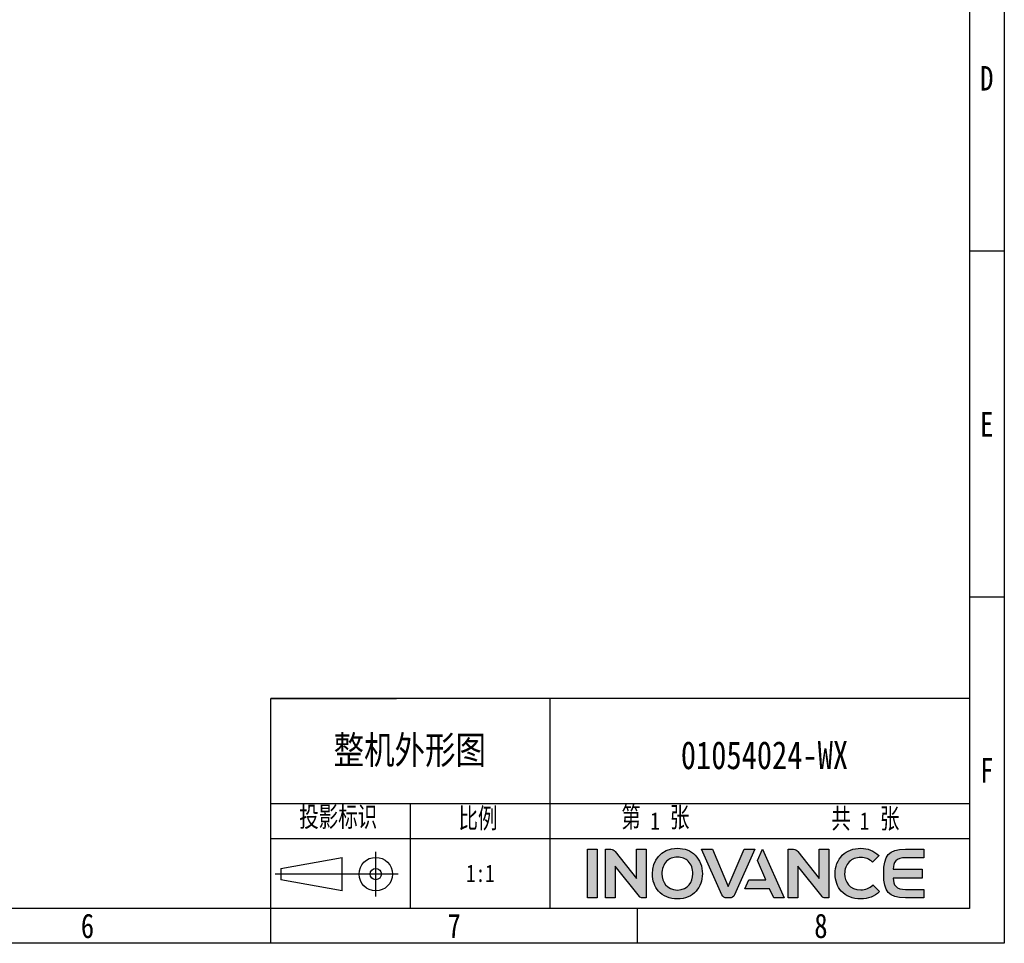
# Model space of a CAD drawing. Header units: millimetres. Extents: x -57 to 1892, y -935 to -279.
# Tile 39 of 41: x 1581 to 1892, y -935 to -643. Entities that reach past the tile are written whole.
import ezdxf
from ezdxf.enums import TextEntityAlignment as Align

# ---------------------------------------------------------------- set-up
doc = ezdxf.new("R2010")
doc.units = ezdxf.units.MM
doc.header["$LTSCALE"] = 30.734
doc.linetypes.add('DASHED', pattern=[0.2, 0.1, -0.1])
doc.layers.get('0').update_dxf_attribs({"linetype": 'CONTINUOUS'})
doc.layers.add('logo-蓝色', color=142, linetype='CONTINUOUS')
doc.layers.add('虚线', color=7, linetype='DASHED')
doc.styles.get("Standard").update_dxf_attribs({"font": 'txt', "width": 0.707})
doc.styles.add('仿宋体', font='STFANGSO.TTF', dxfattribs={"width": 0.8})

# ---------------------------------------------------------------- blocks, each defined once
blk = doc.blocks.new('3')
at = {"layer": 'logo-蓝色'}
h = blk.add_hatch(color=256, dxfattribs=at)
h.dxf.hatch_style = 1
edge = h.paths.add_edge_path()
edge.add_spline(control_points=[(8031.7, 154.38), (8031.7, 154.38), (8038.29, 154.38), (8038.29, 154.38), (8038.29, 154.38), (8038.29, 154.38), (8038.29, 187.78), (8038.29, 187.78), (8038.29, 187.78), (8038.29, 187.78), (8031.7, 187.78), (8031.7, 187.78), (8031.7, 187.78), (8031.7, 187.78), (8031.7, 154.38), (8031.7, 154.38)], knot_values=[0, 0, 0, 0, 0.25, 0.25, 0.25, 0.25, 0.5, 0.5, 0.5, 0.5, 0.75, 0.75, 0.75, 0.75, 1, 1, 1, 1], degree=3, periodic=1)
h = blk.add_hatch(color=256, dxfattribs=at)
h.dxf.hatch_style = 1
edge = h.paths.add_edge_path()
edge.add_spline(control_points=[(8065.4, 187.81), (8065.4, 187.81), (8065.4, 167.7), (8065.4, 167.7), (8065.4, 167.7), (8065.4, 167.7), (8050.66, 186.34), (8050.66, 186.34), (8050.66, 186.34), (8050, 187.21), (8048.96, 187.76), (8047.8, 187.76), (8047.8, 187.76), (8047.8, 187.76), (8044.19, 187.76), (8044.19, 187.76), (8044.19, 187.76), (8044.19, 187.76), (8044.19, 154.35), (8044.19, 154.35), (8044.19, 154.35), (8044.19, 154.35), (8050.83, 154.35), (8050.83, 154.35), (8050.83, 154.35), (8050.83, 154.35), (8050.83, 176.2), (8050.83, 176.2), (8050.83, 176.2), (8050.83, 176.2), (8067.37, 155.37), (8067.37, 155.37), (8067.37, 155.37), (8067.85, 154.75), (8068.59, 154.35), (8069.43, 154.35), (8069.43, 154.35), (8069.43, 154.35), (8072.04, 154.35), (8072.04, 154.35), (8072.04, 154.35), (8072.04, 154.35), (8072.04, 187.81), (8072.04, 187.81), (8072.04, 187.81), (8072.04, 187.81), (8065.4, 187.81), (8065.4, 187.81)], knot_values=[0, 0, 0, 0, 0.083333, 0.083333, 0.083333, 0.083333, 0.166667, 0.166667, 0.166667, 0.166667, 0.25, 0.25, 0.25, 0.25, 0.333333, 0.333333, 0.333333, 0.333333, 0.416667, 0.416667, 0.416667, 0.416667, 0.5, 0.5, 0.5, 0.5, 0.583333, 0.583333, 0.583333, 0.583333, 0.666667, 0.666667, 0.666667, 0.666667, 0.75, 0.75, 0.75, 0.75, 0.833333, 0.833333, 0.833333, 0.833333, 0.916667, 0.916667, 0.916667, 0.916667, 1, 1, 1, 1], degree=3, periodic=1)
h = blk.add_hatch(color=256, dxfattribs=at)
h.dxf.hatch_style = 1
edge = h.paths.add_edge_path(flags=16)
edge.add_spline(control_points=[(8086.01, 179.5), (8087.9, 181.44), (8090.43, 182.41), (8093.51, 182.41), (8093.51, 182.41), (8096.58, 182.41), (8099.08, 181.45), (8100.94, 179.56), (8100.94, 179.56), (8103, 177.46), (8104.15, 174.28), (8104.1, 170.85), (8104.1, 170.85), (8104, 165.5), (8101.17, 159.79), (8093.51, 159.79), (8093.51, 159.79), (8085.89, 159.79), (8083.02, 165.48), (8082.88, 170.8), (8082.88, 170.8), (8082.79, 174.2), (8083.93, 177.37), (8086.01, 179.5)], knot_values=[0, 0, 0, 0, 0.166667, 0.166667, 0.166667, 0.166667, 0.333333, 0.333333, 0.333333, 0.333333, 0.5, 0.5, 0.5, 0.5, 0.666667, 0.666667, 0.666667, 0.666667, 0.833333, 0.833333, 0.833333, 0.833333, 1, 1, 1, 1], degree=3, periodic=0)
edge = h.paths.add_edge_path()
edge.add_spline(control_points=[(8093.51, 188.49), (8081.7, 188.49), (8076.33, 179.37), (8076.33, 170.89), (8076.33, 170.89), (8076.33, 166.28), (8077.82, 162.06), (8080.52, 159), (8080.52, 159), (8083.59, 155.51), (8088.09, 153.67), (8093.51, 153.67), (8093.51, 153.67), (8098.9, 153.67), (8103.38, 155.54), (8106.45, 159.07), (8106.45, 159.07), (8109.1, 162.15), (8110.59, 166.36), (8110.64, 170.93), (8110.64, 170.93), (8110.69, 175.86), (8108.9, 180.53), (8105.72, 183.74), (8105.72, 183.74), (8102.65, 186.85), (8098.42, 188.49), (8093.51, 188.49)], knot_values=[0, 0, 0, 0, 0.142857, 0.142857, 0.142857, 0.142857, 0.285714, 0.285714, 0.285714, 0.285714, 0.428571, 0.428571, 0.428571, 0.428571, 0.571429, 0.571429, 0.571429, 0.571429, 0.714286, 0.714286, 0.714286, 0.714286, 0.857143, 0.857143, 0.857143, 0.857143, 1, 1, 1, 1], degree=3, periodic=0)
h = blk.add_hatch(color=256, dxfattribs=at)
h.dxf.hatch_style = 1
edge = h.paths.add_edge_path()
edge.add_spline(control_points=[(8139.36, 187.79), (8139.36, 187.79), (8128.43, 162.25), (8128.43, 162.25), (8128.43, 162.25), (8128.43, 162.25), (8117.51, 187.79), (8117.51, 187.79), (8117.51, 187.79), (8117.51, 187.79), (8110.08, 187.79), (8110.08, 187.79), (8110.08, 187.79), (8110.08, 187.79), (8124.11, 156.52), (8124.11, 156.52), (8124.11, 156.52), (8124.67, 155.26), (8125.93, 154.38), (8127.39, 154.38), (8127.39, 154.38), (8127.39, 154.38), (8127.42, 154.38), (8127.42, 154.38), (8127.42, 154.38), (8127.42, 154.38), (8129.44, 154.38), (8129.44, 154.38), (8129.44, 154.38), (8129.44, 154.38), (8129.47, 154.38), (8129.47, 154.38), (8129.47, 154.38), (8130.93, 154.38), (8132.19, 155.26), (8132.75, 156.51), (8132.75, 156.51), (8132.75, 156.51), (8146.79, 187.79), (8146.79, 187.79), (8146.79, 187.79), (8146.79, 187.79), (8139.36, 187.79), (8139.36, 187.79)], knot_values=[0, 0, 0, 0, 0.090909, 0.090909, 0.090909, 0.090909, 0.181818, 0.181818, 0.181818, 0.181818, 0.272727, 0.272727, 0.272727, 0.272727, 0.363636, 0.363636, 0.363636, 0.363636, 0.454545, 0.454545, 0.454545, 0.454545, 0.545455, 0.545455, 0.545455, 0.545455, 0.636364, 0.636364, 0.636364, 0.636364, 0.727273, 0.727273, 0.727273, 0.727273, 0.818182, 0.818182, 0.818182, 0.818182, 0.909091, 0.909091, 0.909091, 0.909091, 1, 1, 1, 1], degree=3, periodic=1)
h = blk.add_hatch(color=256, dxfattribs=at)
h.dxf.hatch_style = 1
edge = h.paths.add_edge_path()
edge.add_spline(control_points=[(8151.93, 187.79), (8151.93, 187.79), (8148.45, 180.02), (8148.45, 180.02), (8148.45, 180.02), (8148.45, 180.02), (8154.21, 166.81), (8154.21, 166.81), (8154.21, 166.81), (8154.21, 166.81), (8142.53, 166.81), (8142.53, 166.81), (8142.53, 166.81), (8142.53, 166.81), (8139.73, 160.6), (8139.73, 160.6), (8139.73, 160.6), (8139.73, 160.6), (8156.89, 160.6), (8156.89, 160.6), (8156.89, 160.6), (8156.89, 160.6), (8159.67, 154.38), (8159.67, 154.38), (8159.67, 154.38), (8159.67, 154.38), (8166.92, 154.38), (8166.92, 154.38), (8166.92, 154.38), (8166.92, 154.38), (8151.93, 187.79), (8151.93, 187.79)], knot_values=[0, 0, 0, 0, 0.125, 0.125, 0.125, 0.125, 0.25, 0.25, 0.25, 0.25, 0.375, 0.375, 0.375, 0.375, 0.5, 0.5, 0.5, 0.5, 0.625, 0.625, 0.625, 0.625, 0.75, 0.75, 0.75, 0.75, 0.875, 0.875, 0.875, 0.875, 1, 1, 1, 1], degree=3, periodic=1)
h = blk.add_hatch(color=256, dxfattribs=at)
h.dxf.hatch_style = 1
edge = h.paths.add_edge_path()
edge.add_spline(control_points=[(8190.9, 187.81), (8190.9, 187.81), (8190.9, 167.7), (8190.9, 167.7), (8190.9, 167.7), (8190.9, 167.7), (8176.15, 186.34), (8176.15, 186.34), (8176.15, 186.34), (8175.5, 187.21), (8174.46, 187.76), (8173.29, 187.76), (8173.29, 187.76), (8173.29, 187.76), (8169.69, 187.76), (8169.69, 187.76), (8169.69, 187.76), (8169.69, 187.76), (8169.69, 154.35), (8169.69, 154.35), (8169.69, 154.35), (8169.69, 154.35), (8176.33, 154.35), (8176.33, 154.35), (8176.33, 154.35), (8176.33, 154.35), (8176.33, 176.2), (8176.33, 176.2), (8176.33, 176.2), (8176.33, 176.2), (8192.87, 155.37), (8192.87, 155.37), (8192.87, 155.37), (8193.35, 154.75), (8194.1, 154.35), (8194.93, 154.35), (8194.93, 154.35), (8194.93, 154.35), (8197.54, 154.35), (8197.54, 154.35), (8197.54, 154.35), (8197.54, 154.35), (8197.54, 187.81), (8197.54, 187.81), (8197.54, 187.81), (8197.54, 187.81), (8190.9, 187.81), (8190.9, 187.81)], knot_values=[0, 0, 0, 0, 0.083333, 0.083333, 0.083333, 0.083333, 0.166667, 0.166667, 0.166667, 0.166667, 0.25, 0.25, 0.25, 0.25, 0.333333, 0.333333, 0.333333, 0.333333, 0.416667, 0.416667, 0.416667, 0.416667, 0.5, 0.5, 0.5, 0.5, 0.583333, 0.583333, 0.583333, 0.583333, 0.666667, 0.666667, 0.666667, 0.666667, 0.75, 0.75, 0.75, 0.75, 0.833333, 0.833333, 0.833333, 0.833333, 0.916667, 0.916667, 0.916667, 0.916667, 1, 1, 1, 1], degree=3, periodic=1)
h = blk.add_hatch(color=256, dxfattribs=at)
h.dxf.hatch_style = 1
edge = h.paths.add_edge_path()
edge.add_spline(control_points=[(8227.72, 163.21), (8225.7, 161.18), (8222.57, 159.93), (8219.57, 159.93), (8219.57, 159.93), (8211.43, 159.93), (8208.46, 165.59), (8208.42, 170.9), (8208.42, 170.9), (8208.4, 174.08), (8209.53, 177.06), (8211.55, 179.1), (8211.55, 179.1), (8213.52, 181.09), (8216.3, 182.14), (8219.57, 182.14), (8219.57, 182.14), (8222.6, 182.14), (8225.38, 181.05), (8227.39, 179.08), (8227.39, 179.08), (8227.39, 179.08), (8227.53, 178.95), (8227.53, 178.95), (8227.53, 178.95), (8227.53, 178.95), (8231.98, 183.24), (8231.98, 183.24), (8231.98, 183.24), (8231.98, 183.24), (8231.83, 183.39), (8231.83, 183.39), (8231.83, 183.39), (8228.44, 186.73), (8224.21, 188.49), (8219.57, 188.49), (8219.57, 188.49), (8214.39, 188.49), (8209.99, 186.82), (8206.81, 183.65), (8206.81, 183.65), (8203.66, 180.45), (8201.85, 175.81), (8201.87, 170.89), (8201.87, 170.89), (8201.9, 166.26), (8203.39, 162.06), (8206.1, 159.03), (8206.1, 159.03), (8209.22, 155.52), (8213.88, 153.67), (8219.57, 153.67), (8219.57, 153.67), (8224.57, 153.67), (8228.96, 155.39), (8232.25, 158.63), (8232.25, 158.63), (8232.25, 158.63), (8232.41, 158.77), (8232.41, 158.77), (8232.41, 158.77), (8232.41, 158.77), (8227.87, 163.36), (8227.87, 163.36), (8227.87, 163.36), (8227.87, 163.36), (8227.72, 163.21), (8227.72, 163.21)], knot_values=[0, 0, 0, 0, 0.058824, 0.058824, 0.058824, 0.058824, 0.117647, 0.117647, 0.117647, 0.117647, 0.176471, 0.176471, 0.176471, 0.176471, 0.235294, 0.235294, 0.235294, 0.235294, 0.294118, 0.294118, 0.294118, 0.294118, 0.352941, 0.352941, 0.352941, 0.352941, 0.411765, 0.411765, 0.411765, 0.411765, 0.470588, 0.470588, 0.470588, 0.470588, 0.529412, 0.529412, 0.529412, 0.529412, 0.588235, 0.588235, 0.588235, 0.588235, 0.647059, 0.647059, 0.647059, 0.647059, 0.705882, 0.705882, 0.705882, 0.705882, 0.764706, 0.764706, 0.764706, 0.764706, 0.823529, 0.823529, 0.823529, 0.823529, 0.882353, 0.882353, 0.882353, 0.882353, 0.941176, 0.941176, 0.941176, 0.941176, 1, 1, 1, 1], degree=3, periodic=0)
h = blk.add_hatch(color=256, dxfattribs=at)
h.dxf.hatch_style = 1
edge = h.paths.add_edge_path()
edge.add_spline(control_points=[(8250.3, 181.96), (8250.3, 181.96), (8262.8, 181.96), (8262.8, 181.96), (8262.8, 181.96), (8262.8, 181.96), (8262.8, 187.79), (8262.8, 187.79), (8262.8, 187.79), (8262.8, 187.79), (8250.14, 187.79), (8250.14, 187.79), (8250.14, 187.79), (8238.49, 187.79), (8235.29, 183.33), (8235.29, 171.49), (8235.29, 171.49), (8235.29, 171.49), (8235.29, 171.09), (8235.29, 171.09), (8235.29, 171.09), (8235.29, 171.09), (8235.29, 171.07), (8235.29, 171.07), (8235.29, 171.07), (8235.29, 171.07), (8235.29, 171.06), (8235.29, 171.06), (8235.29, 171.06), (8235.29, 171.06), (8235.29, 171.06), (8235.29, 171.06), (8235.29, 171.06), (8235.29, 171.06), (8235.29, 170.65), (8235.29, 170.65), (8235.29, 170.65), (8235.29, 158.82), (8238.49, 154.36), (8250.14, 154.36), (8250.14, 154.36), (8250.14, 154.36), (8262.8, 154.36), (8262.8, 154.36), (8262.8, 154.36), (8262.8, 154.36), (8262.8, 160.18), (8262.8, 160.18), (8262.8, 160.18), (8262.8, 160.18), (8250.3, 160.18), (8250.3, 160.18), (8250.3, 160.18), (8247.22, 160.18), (8244.91, 160.74), (8243.48, 162.35), (8243.48, 162.35), (8242.37, 163.61), (8241.85, 165.63), (8241.72, 167.96), (8241.72, 167.96), (8241.72, 167.96), (8261.71, 167.96), (8261.71, 167.96), (8261.71, 167.96), (8261.71, 167.96), (8261.71, 171.07), (8261.71, 171.07), (8261.71, 171.07), (8261.71, 171.07), (8261.71, 174.19), (8261.71, 174.19), (8261.71, 174.19), (8261.71, 174.19), (8241.72, 174.19), (8241.72, 174.19), (8241.72, 174.19), (8241.85, 176.5), (8242.37, 178.53), (8243.48, 179.8), (8243.48, 179.8), (8244.91, 181.41), (8247.22, 181.96), (8250.3, 181.96)], knot_values=[0, 0, 0, 0, 0.047619, 0.047619, 0.047619, 0.047619, 0.095238, 0.095238, 0.095238, 0.095238, 0.142857, 0.142857, 0.142857, 0.142857, 0.190476, 0.190476, 0.190476, 0.190476, 0.238095, 0.238095, 0.238095, 0.238095, 0.285714, 0.285714, 0.285714, 0.285714, 0.333333, 0.333333, 0.333333, 0.333333, 0.380952, 0.380952, 0.380952, 0.380952, 0.428571, 0.428571, 0.428571, 0.428571, 0.47619, 0.47619, 0.47619, 0.47619, 0.52381, 0.52381, 0.52381, 0.52381, 0.571429, 0.571429, 0.571429, 0.571429, 0.619048, 0.619048, 0.619048, 0.619048, 0.666667, 0.666667, 0.666667, 0.666667, 0.714286, 0.714286, 0.714286, 0.714286, 0.761905, 0.761905, 0.761905, 0.761905, 0.809524, 0.809524, 0.809524, 0.809524, 0.857143, 0.857143, 0.857143, 0.857143, 0.904762, 0.904762, 0.904762, 0.904762, 0.952381, 0.952381, 0.952381, 0.952381, 1, 1, 1, 1], degree=3, periodic=0)
at = {"color": 2}
for p, q in [((8318.12, 598.42), (8294.12, 598.42)), ((8318.12, 360.82), (8294.12, 360.82)), ((8294.12, 291.22), (7814.12, 291.22)), ((7814.12, 147.22), (7814.12, 291.22)), ((7814.12, 291.22), (7900.52, 291.22)), ((8006.12, 147.22), (8006.12, 291.22)), ((7814.12, 147.22), (7814.12, 219.22)), ((7814.12, 219.22), (7900.52, 219.22)), ((7814.12, 219.22), (8294.12, 219.22)), ((7910.12, 147.22), (7910.12, 219.22)), ((7814.12, 195.22), (8006.12, 195.22)), ((7886.24, 155.36), (7886.24, 186.08)), ((7820.96, 174.56), (7863.2, 182.24)), ((7863.2, 159.2), (7863.2, 182.24)), ((7901.6, 170.72), (7817.12, 170.72)), ((7820.96, 174.56), (7820.96, 166.88)), ((7863.2, 159.2), (7820.96, 166.88)), ((7814.12, 123.22), (7814.12, 147.22)), ((8066.12, 123.22), (8066.12, 147.22))]:
    blk.add_line(p, q, dxfattribs=at)
for points in [[(6302.12, 123.22), (6302.12, 1548.82), (8318.12, 1548.82), (8318.12, 123.22)], [(6422.12, 147.22), (6422.12, 1524.82), (8294.12, 1524.82), (8294.12, 147.22)], [(8006.12, 195.22), (8294.12, 195.22), (8294.12, 147.22), (8006.12, 147.22)]]:
    blk.add_lwpolyline(points, close=True, dxfattribs=at)
for radius in [11.52, 3.84]:
    blk.add_circle((7886.24, 170.72), radius, dxfattribs=at)
at = {"layer": 'logo-蓝色'}
for points, knots in [([(8031.7, 154.38), (8031.7, 154.38), (8038.29, 154.38), (8038.29, 154.38), (8038.29, 154.38), (8038.29, 154.38), (8038.29, 187.78), (8038.29, 187.78), (8038.29, 187.78), (8038.29, 187.78), (8031.7, 187.78), (8031.7, 187.78), (8031.7, 187.78), (8031.7, 187.78), (8031.7, 154.38), (8031.7, 154.38)], [0, 0, 0, 0, 0.25, 0.25, 0.25, 0.25, 0.5, 0.5, 0.5, 0.5, 0.75, 0.75, 0.75, 0.75, 1, 1, 1, 1]), ([(8065.4, 187.81), (8065.4, 187.81), (8065.4, 167.7), (8065.4, 167.7), (8065.4, 167.7), (8065.4, 167.7), (8050.66, 186.34), (8050.66, 186.34), (8050.66, 186.34), (8050, 187.21), (8048.96, 187.76), (8047.8, 187.76), (8047.8, 187.76), (8047.8, 187.76), (8044.19, 187.76), (8044.19, 187.76), (8044.19, 187.76), (8044.19, 187.76), (8044.19, 154.35), (8044.19, 154.35), (8044.19, 154.35), (8044.19, 154.35), (8050.83, 154.35), (8050.83, 154.35), (8050.83, 154.35), (8050.83, 154.35), (8050.83, 176.2), (8050.83, 176.2), (8050.83, 176.2), (8050.83, 176.2), (8067.37, 155.37), (8067.37, 155.37), (8067.37, 155.37), (8067.85, 154.75), (8068.59, 154.35), (8069.43, 154.35), (8069.43, 154.35), (8069.43, 154.35), (8072.04, 154.35), (8072.04, 154.35), (8072.04, 154.35), (8072.04, 154.35), (8072.04, 187.81), (8072.04, 187.81), (8072.04, 187.81), (8072.04, 187.81), (8065.4, 187.81), (8065.4, 187.81)], [0, 0, 0, 0, 0.083333, 0.083333, 0.083333, 0.083333, 0.166667, 0.166667, 0.166667, 0.166667, 0.25, 0.25, 0.25, 0.25, 0.333333, 0.333333, 0.333333, 0.333333, 0.416667, 0.416667, 0.416667, 0.416667, 0.5, 0.5, 0.5, 0.5, 0.583333, 0.583333, 0.583333, 0.583333, 0.666667, 0.666667, 0.666667, 0.666667, 0.75, 0.75, 0.75, 0.75, 0.833333, 0.833333, 0.833333, 0.833333, 0.916667, 0.916667, 0.916667, 0.916667, 1, 1, 1, 1]), ([(8093.51, 188.49), (8081.7, 188.49), (8076.33, 179.37), (8076.33, 170.89), (8076.33, 170.89), (8076.33, 166.28), (8077.82, 162.06), (8080.52, 159), (8080.52, 159), (8083.59, 155.51), (8088.09, 153.67), (8093.51, 153.67), (8093.51, 153.67), (8098.9, 153.67), (8103.38, 155.54), (8106.45, 159.07), (8106.45, 159.07), (8109.1, 162.15), (8110.59, 166.36), (8110.64, 170.93), (8110.64, 170.93), (8110.69, 175.86), (8108.9, 180.53), (8105.72, 183.74), (8105.72, 183.74), (8102.65, 186.85), (8098.42, 188.49), (8093.51, 188.49)], [0, 0, 0, 0, 0.142857, 0.142857, 0.142857, 0.142857, 0.285714, 0.285714, 0.285714, 0.285714, 0.428571, 0.428571, 0.428571, 0.428571, 0.571429, 0.571429, 0.571429, 0.571429, 0.714286, 0.714286, 0.714286, 0.714286, 0.857143, 0.857143, 0.857143, 0.857143, 1, 1, 1, 1]), ([(8139.36, 187.79), (8139.36, 187.79), (8128.43, 162.25), (8128.43, 162.25), (8128.43, 162.25), (8128.43, 162.25), (8117.51, 187.79), (8117.51, 187.79), (8117.51, 187.79), (8117.51, 187.79), (8110.08, 187.79), (8110.08, 187.79), (8110.08, 187.79), (8110.08, 187.79), (8124.11, 156.52), (8124.11, 156.52), (8124.11, 156.52), (8124.67, 155.26), (8125.93, 154.38), (8127.39, 154.38), (8127.39, 154.38), (8127.39, 154.38), (8127.42, 154.38), (8127.42, 154.38), (8127.42, 154.38), (8127.42, 154.38), (8129.44, 154.38), (8129.44, 154.38), (8129.44, 154.38), (8129.44, 154.38), (8129.47, 154.38), (8129.47, 154.38), (8129.47, 154.38), (8130.93, 154.38), (8132.19, 155.26), (8132.75, 156.51), (8132.75, 156.51), (8132.75, 156.51), (8146.79, 187.79), (8146.79, 187.79), (8146.79, 187.79), (8146.79, 187.79), (8139.36, 187.79), (8139.36, 187.79)], [0, 0, 0, 0, 0.090909, 0.090909, 0.090909, 0.090909, 0.181818, 0.181818, 0.181818, 0.181818, 0.272727, 0.272727, 0.272727, 0.272727, 0.363636, 0.363636, 0.363636, 0.363636, 0.454545, 0.454545, 0.454545, 0.454545, 0.545455, 0.545455, 0.545455, 0.545455, 0.636364, 0.636364, 0.636364, 0.636364, 0.727273, 0.727273, 0.727273, 0.727273, 0.818182, 0.818182, 0.818182, 0.818182, 0.909091, 0.909091, 0.909091, 0.909091, 1, 1, 1, 1]), ([(8151.93, 187.79), (8151.93, 187.79), (8148.45, 180.02), (8148.45, 180.02), (8148.45, 180.02), (8148.45, 180.02), (8154.21, 166.81), (8154.21, 166.81), (8154.21, 166.81), (8154.21, 166.81), (8142.53, 166.81), (8142.53, 166.81), (8142.53, 166.81), (8142.53, 166.81), (8139.73, 160.6), (8139.73, 160.6), (8139.73, 160.6), (8139.73, 160.6), (8156.89, 160.6), (8156.89, 160.6), (8156.89, 160.6), (8156.89, 160.6), (8159.67, 154.38), (8159.67, 154.38), (8159.67, 154.38), (8159.67, 154.38), (8166.92, 154.38), (8166.92, 154.38), (8166.92, 154.38), (8166.92, 154.38), (8151.93, 187.79), (8151.93, 187.79)], [0, 0, 0, 0, 0.125, 0.125, 0.125, 0.125, 0.25, 0.25, 0.25, 0.25, 0.375, 0.375, 0.375, 0.375, 0.5, 0.5, 0.5, 0.5, 0.625, 0.625, 0.625, 0.625, 0.75, 0.75, 0.75, 0.75, 0.875, 0.875, 0.875, 0.875, 1, 1, 1, 1]), ([(8190.9, 187.81), (8190.9, 187.81), (8190.9, 167.7), (8190.9, 167.7), (8190.9, 167.7), (8190.9, 167.7), (8176.15, 186.34), (8176.15, 186.34), (8176.15, 186.34), (8175.5, 187.21), (8174.46, 187.76), (8173.29, 187.76), (8173.29, 187.76), (8173.29, 187.76), (8169.69, 187.76), (8169.69, 187.76), (8169.69, 187.76), (8169.69, 187.76), (8169.69, 154.35), (8169.69, 154.35), (8169.69, 154.35), (8169.69, 154.35), (8176.33, 154.35), (8176.33, 154.35), (8176.33, 154.35), (8176.33, 154.35), (8176.33, 176.2), (8176.33, 176.2), (8176.33, 176.2), (8176.33, 176.2), (8192.87, 155.37), (8192.87, 155.37), (8192.87, 155.37), (8193.35, 154.75), (8194.1, 154.35), (8194.93, 154.35), (8194.93, 154.35), (8194.93, 154.35), (8197.54, 154.35), (8197.54, 154.35), (8197.54, 154.35), (8197.54, 154.35), (8197.54, 187.81), (8197.54, 187.81), (8197.54, 187.81), (8197.54, 187.81), (8190.9, 187.81), (8190.9, 187.81)], [0, 0, 0, 0, 0.083333, 0.083333, 0.083333, 0.083333, 0.166667, 0.166667, 0.166667, 0.166667, 0.25, 0.25, 0.25, 0.25, 0.333333, 0.333333, 0.333333, 0.333333, 0.416667, 0.416667, 0.416667, 0.416667, 0.5, 0.5, 0.5, 0.5, 0.583333, 0.583333, 0.583333, 0.583333, 0.666667, 0.666667, 0.666667, 0.666667, 0.75, 0.75, 0.75, 0.75, 0.833333, 0.833333, 0.833333, 0.833333, 0.916667, 0.916667, 0.916667, 0.916667, 1, 1, 1, 1]), ([(8227.72, 163.21), (8225.7, 161.18), (8222.57, 159.93), (8219.57, 159.93), (8219.57, 159.93), (8211.43, 159.93), (8208.46, 165.59), (8208.42, 170.9), (8208.42, 170.9), (8208.4, 174.08), (8209.53, 177.06), (8211.55, 179.1), (8211.55, 179.1), (8213.52, 181.09), (8216.3, 182.14), (8219.57, 182.14), (8219.57, 182.14), (8222.6, 182.14), (8225.38, 181.05), (8227.39, 179.08), (8227.39, 179.08), (8227.39, 179.08), (8227.53, 178.95), (8227.53, 178.95), (8227.53, 178.95), (8227.53, 178.95), (8231.98, 183.24), (8231.98, 183.24), (8231.98, 183.24), (8231.98, 183.24), (8231.83, 183.39), (8231.83, 183.39), (8231.83, 183.39), (8228.44, 186.73), (8224.21, 188.49), (8219.57, 188.49), (8219.57, 188.49), (8214.39, 188.49), (8209.99, 186.82), (8206.81, 183.65), (8206.81, 183.65), (8203.66, 180.45), (8201.85, 175.81), (8201.87, 170.89), (8201.87, 170.89), (8201.9, 166.26), (8203.39, 162.06), (8206.1, 159.03), (8206.1, 159.03), (8209.22, 155.52), (8213.88, 153.67), (8219.57, 153.67), (8219.57, 153.67), (8224.57, 153.67), (8228.96, 155.39), (8232.25, 158.63), (8232.25, 158.63), (8232.25, 158.63), (8232.41, 158.77), (8232.41, 158.77), (8232.41, 158.77), (8232.41, 158.77), (8227.87, 163.36), (8227.87, 163.36), (8227.87, 163.36), (8227.87, 163.36), (8227.72, 163.21), (8227.72, 163.21)], [0, 0, 0, 0, 0.058824, 0.058824, 0.058824, 0.058824, 0.117647, 0.117647, 0.117647, 0.117647, 0.176471, 0.176471, 0.176471, 0.176471, 0.235294, 0.235294, 0.235294, 0.235294, 0.294118, 0.294118, 0.294118, 0.294118, 0.352941, 0.352941, 0.352941, 0.352941, 0.411765, 0.411765, 0.411765, 0.411765, 0.470588, 0.470588, 0.470588, 0.470588, 0.529412, 0.529412, 0.529412, 0.529412, 0.588235, 0.588235, 0.588235, 0.588235, 0.647059, 0.647059, 0.647059, 0.647059, 0.705882, 0.705882, 0.705882, 0.705882, 0.764706, 0.764706, 0.764706, 0.764706, 0.823529, 0.823529, 0.823529, 0.823529, 0.882353, 0.882353, 0.882353, 0.882353, 0.941176, 0.941176, 0.941176, 0.941176, 1, 1, 1, 1]), ([(8250.3, 181.96), (8250.3, 181.96), (8262.8, 181.96), (8262.8, 181.96), (8262.8, 181.96), (8262.8, 181.96), (8262.8, 187.79), (8262.8, 187.79), (8262.8, 187.79), (8262.8, 187.79), (8250.14, 187.79), (8250.14, 187.79), (8250.14, 187.79), (8238.49, 187.79), (8235.29, 183.33), (8235.29, 171.49), (8235.29, 171.49), (8235.29, 171.49), (8235.29, 171.09), (8235.29, 171.09), (8235.29, 171.09), (8235.29, 171.09), (8235.29, 171.07), (8235.29, 171.07), (8235.29, 171.07), (8235.29, 171.07), (8235.29, 171.06), (8235.29, 171.06), (8235.29, 171.06), (8235.29, 171.06), (8235.29, 171.06), (8235.29, 171.06), (8235.29, 171.06), (8235.29, 171.06), (8235.29, 170.65), (8235.29, 170.65), (8235.29, 170.65), (8235.29, 158.82), (8238.49, 154.36), (8250.14, 154.36), (8250.14, 154.36), (8250.14, 154.36), (8262.8, 154.36), (8262.8, 154.36), (8262.8, 154.36), (8262.8, 154.36), (8262.8, 160.18), (8262.8, 160.18), (8262.8, 160.18), (8262.8, 160.18), (8250.3, 160.18), (8250.3, 160.18), (8250.3, 160.18), (8247.22, 160.18), (8244.91, 160.74), (8243.48, 162.35), (8243.48, 162.35), (8242.37, 163.61), (8241.85, 165.63), (8241.72, 167.96), (8241.72, 167.96), (8241.72, 167.96), (8261.71, 167.96), (8261.71, 167.96), (8261.71, 167.96), (8261.71, 167.96), (8261.71, 171.07), (8261.71, 171.07), (8261.71, 171.07), (8261.71, 171.07), (8261.71, 174.19), (8261.71, 174.19), (8261.71, 174.19), (8261.71, 174.19), (8241.72, 174.19), (8241.72, 174.19), (8241.72, 174.19), (8241.85, 176.5), (8242.37, 178.53), (8243.48, 179.8), (8243.48, 179.8), (8244.91, 181.41), (8247.22, 181.96), (8250.3, 181.96)], [0, 0, 0, 0, 0.047619, 0.047619, 0.047619, 0.047619, 0.095238, 0.095238, 0.095238, 0.095238, 0.142857, 0.142857, 0.142857, 0.142857, 0.190476, 0.190476, 0.190476, 0.190476, 0.238095, 0.238095, 0.238095, 0.238095, 0.285714, 0.285714, 0.285714, 0.285714, 0.333333, 0.333333, 0.333333, 0.333333, 0.380952, 0.380952, 0.380952, 0.380952, 0.428571, 0.428571, 0.428571, 0.428571, 0.47619, 0.47619, 0.47619, 0.47619, 0.52381, 0.52381, 0.52381, 0.52381, 0.571429, 0.571429, 0.571429, 0.571429, 0.619048, 0.619048, 0.619048, 0.619048, 0.666667, 0.666667, 0.666667, 0.666667, 0.714286, 0.714286, 0.714286, 0.714286, 0.761905, 0.761905, 0.761905, 0.761905, 0.809524, 0.809524, 0.809524, 0.809524, 0.857143, 0.857143, 0.857143, 0.857143, 0.904762, 0.904762, 0.904762, 0.904762, 0.952381, 0.952381, 0.952381, 0.952381, 1, 1, 1, 1]), ([(8086.01, 179.5), (8087.9, 181.44), (8090.43, 182.41), (8093.51, 182.41), (8093.51, 182.41), (8096.58, 182.41), (8099.08, 181.45), (8100.94, 179.56), (8100.94, 179.56), (8103, 177.46), (8104.15, 174.28), (8104.1, 170.85), (8104.1, 170.85), (8104, 165.5), (8101.17, 159.79), (8093.51, 159.79), (8093.51, 159.79), (8085.89, 159.79), (8083.02, 165.48), (8082.88, 170.8), (8082.88, 170.8), (8082.79, 174.2), (8083.93, 177.37), (8086.01, 179.5)], [0, 0, 0, 0, 0.166667, 0.166667, 0.166667, 0.166667, 0.333333, 0.333333, 0.333333, 0.333333, 0.5, 0.5, 0.5, 0.5, 0.666667, 0.666667, 0.666667, 0.666667, 0.833333, 0.833333, 0.833333, 0.833333, 1, 1, 1, 1])]:
    blk.add_open_spline(points, degree=3, knots=knots, dxfattribs=at)
at = {"color": 2, "width": 0.8}
for s, p in [('D', (8306.12, 717.22)), ('E', (8306.12, 479.62)), ('F', (8306.12, 242.02)), ('6', (7688.12, 135.22)), ('7', (7940.12, 135.22)), ('8', (8192.12, 135.22))]:
    blk.add_text(s, height=16.8, dxfattribs=at).set_placement(p, align=Align.MIDDLE_CENTER)

msp = doc.modelspace()

# ---------------------------------------------------------------- block references
ref = msp.add_blockref('3', (-1938.98, -992.11), dxfattribs=dict(xscale=0.4605890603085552, yscale=0.4605890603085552, zscale=0.4605890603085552))
ref.add_attrib('比例', '1:1', dxfattribs={"color": 7, "height": 5.527, "width": 0.8}).set_placement((1726.45, -913.25), align=Align.MIDDLE)
ref.add_attrib('总页数', '1', dxfattribs={"color": 2, "height": 5.53, "width": 0.8}).set_placement((1848.04, -896.67), align=Align.MIDDLE)
ref.add_attrib('当前页', '1', dxfattribs={"color": 2, "height": 5.53, "width": 0.8}).set_placement((1781.72, -896.67), align=Align.MIDDLE)
ref.add_attrib('整机外形图', '整机外形图', dxfattribs={"color": 2, "height": 8.843, "style": '仿宋体', "width": 0.8}).set_placement((1704.1, -874.09), align=Align.MIDDLE)
ref.add_attrib('编号', '01054024-WX', dxfattribs={"color": 7, "height": 8.8433, "width": 0.8}).set_placement((1816.35, -875.92), align=Align.MIDDLE)

# ---------------------------------------------------------------- texts
at = {"layer": '虚线', "color": 2, "char_height": 6.4, "attachment_point": 1}
for s, insert in [('{\\fFangSong|b1|i0|c134|p49;投影标识}', (1669.1, -892.13)), ('{\\fFangSong|b1|i0|c134|p49;比例}', (1719.51, -892.59)), ('{\\fFangSong|b1|i0|c134|p49;第   张}', (1771.03, -892.27)), ('{\\fFangSong|b1|i0|c134|p49;共   张}', (1837.51, -892.65))]:
    msp.add_mtext_dynamic_manual_height_columns(s, width=117.2576, gutter_width=12.5, heights=[0], dxfattribs=dict(at, insert=insert))

doc.saveas('drawing.dxf')
